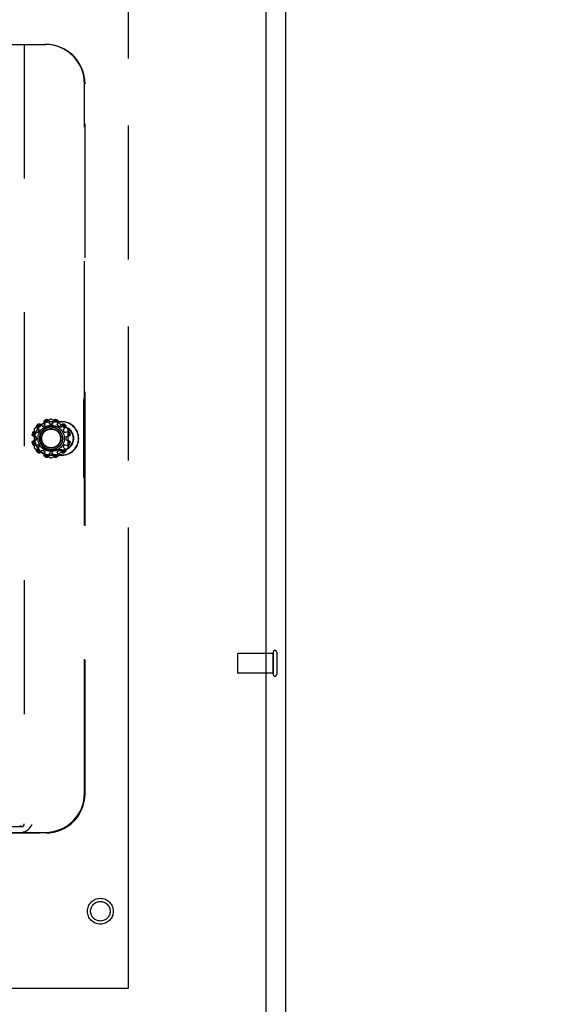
# Model space of a CAD drawing. Header units: inches. Extents: x 0 to 309, y 0 to 200.
# Tile 34 of 109: x 131 to 138, y 70 to 83. Entities that reach past the tile are written whole.
import ezdxf

# ---------------------------------------------------------------- set-up
doc = ezdxf.new("R2010")
doc.units = ezdxf.units.IN
doc.header["$LTSCALE"] = 17
doc.header["$MEASUREMENT"] = 0
doc.linetypes.add('HIDDEN', pattern=[0.2, 0.1, -0.1])
doc.linetypes.add('PHANTOM', pattern=[0.8, 0.45, -0.05, 0.1, -0.05, 0.1, -0.05])
doc.layers.get('0').update_dxf_attribs({"linetype": 'CONTINUOUS'})
for name, color, linetype in [('02___PRT_ALL_AXES', 7, 'CONTINUOUS'), ('AVAILABLE_DOOR_SPACE', 7, 'CONTINUOUS'), ('DEFAULT_2', 8, 'HIDDEN'), ('DIMENSIONS', 7, 'CONTINUOUS')]:
    doc.layers.add(name, color=color, linetype=linetype)
doc.styles.get("Standard").update_dxf_attribs({"font": 'txt', "width": 0.8})
doc.dimstyles.new('DIMSTYLE_3', dxfattribs={"dimtxt": 1.418182, "dimasz": 1.818182, "dimexe": 0.09, "dimexo": 0.07, "dimgap": 0.039, "dimtad": 0, "dimtih": 1, "dimtoh": 1, "dimzin": 4, "dimdsep": 46, "dimtxsty": 'Standard', "dimblk": '_FILLED', "dimblk1": '_FILLED', "dimblk2": '_FILLED', "dimcen": 0.09, "dimadec": 0, "dimazin": 0, "dimtfac": 1, "dimtofl": 0, "dimtmove": 0, "dimatfit": 3, "dimldrblk": '_FILLED', "dimfxl": 0, "dimtolj": 1, "dimtzin": 4, "dimarcsym": 0})

# ---------------------------------------------------------------- blocks, each defined once
blk = doc.blocks.new('_FILLED')
at = {"color": 0, "linetype": 'ByBlock'}
blk.add_solid([(0, 0), (-1, 0.2), (-1, -0.2)], dxfattribs=at)
blk = doc.blocks.new('*D11')
at = {"layer": 'DIMENSIONS', "color": 2, "linetype": 'Continuous'}
for p, q in [((108.856, 125.036), (117.029, 125.036)), ((132.293, 125.036), (124.12, 125.036))]:
    blk.add_line(p, q, dxfattribs=at)
at = {"layer": 'DIMENSIONS', "color": 2, "linetype": 'Continuous', "xscale": 1.8181818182, "yscale": 1.8181818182, "zscale": 1.8181818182, "rotation": 180}
blk.add_blockref('_FILLED', (108.856, 125.036), dxfattribs=at)
at = {"layer": 'DIMENSIONS', "color": 2, "linetype": 'Continuous', "xscale": 1.8181818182, "yscale": 1.8181818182, "zscale": 1.8181818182}
blk.add_blockref('_FILLED', (132.293, 125.036), dxfattribs=at)
at = {"layer": 'DIMENSIONS', "color": 2, "linetype": 'Continuous', "insert": (120.575, 125.745), "char_height": 1.4182, "width": 5.67273, "attachment_point": 2, "line_spacing_factor": 0.9}
blk.add_mtext('23.44', dxfattribs=at)
blk = doc.blocks.new('*D12')
at = {"layer": 'DIMENSIONS', "color": 2, "linetype": 'Continuous'}
for p, q in [((132.293, 122.984), (128.601, 122.984)), ((134.043, 122.984), (137.68, 122.984))]:
    blk.add_line(p, q, dxfattribs=at)
at = {"layer": 'DIMENSIONS', "color": 2, "linetype": 'Continuous', "xscale": 1.8181818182, "yscale": 1.8181818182, "zscale": 1.8181818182}
blk.add_blockref('_FILLED', (132.293, 122.984), dxfattribs=at)
at = {"layer": 'DIMENSIONS', "color": 2, "linetype": 'Continuous', "xscale": 1.8181818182, "yscale": 1.8181818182, "zscale": 1.8181818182, "rotation": 180}
blk.add_blockref('_FILLED', (134.043, 122.984), dxfattribs=at)
at = {"layer": 'DIMENSIONS', "color": 2, "linetype": 'Continuous', "insert": (127.892, 123.693), "char_height": 1.4182, "width": 4.53818, "attachment_point": 3, "line_spacing_factor": 0.9}
blk.add_mtext('1.75', dxfattribs=at)

msp = doc.modelspace()

# ---------------------------------------------------------------- linework, layer by layer
at = {"color": 3, "linetype": 'Continuous'}
for p, q in [((134.293, 62.487), (134.293, 134.279)), ((134.043, 131.529), (134.043, 69.237))]:
    msp.add_line(p, q, dxfattribs=at)
at = {"layer": '02___PRT_ALL_AXES', "color": 8, "linetype": 'HIDDEN'}
for p, q in [((131.143, 77.312), (131.163, 77.347)), ((131.204, 77.388), (131.239, 77.408)), ((131.294, 77.423), (131.334, 77.423)), ((131.39, 77.408), (131.425, 77.388)), ((131.465, 77.347), (131.485, 77.312)), ((131.128, 77.217), (131.128, 77.257)), ((131.5, 77.257), (131.5, 77.217)), ((131.163, 77.126), (131.143, 77.161)), ((131.485, 77.161), (131.465, 77.126)), ((131.239, 77.066), (131.204, 77.086)), ((131.334, 77.051), (131.294, 77.051)), ((131.425, 77.086), (131.39, 77.066)), ((134.136, 74.507), (133.689, 74.507)), ((134.136, 74.259), (134.136, 74.507)), ((134.136, 74.259), (133.689, 74.259))]:
    msp.add_line(p, q, dxfattribs=at)
msp.add_circle((131.939, 71.237), 0.124, dxfattribs=at)
at = {"layer": 'AVAILABLE_DOOR_SPACE', "color": 4, "linetype": 'PHANTOM'}
for p, q in [((132.293, 130.508), (132.293, 70.258)), ((132.293, 70.258), (108.856, 70.258))]:
    msp.add_line(p, q, dxfattribs=at)
at = {"layer": 'DEFAULT_2', "color": 8, "linetype": 'HIDDEN'}
for p, q in [((129.878, 82.237), (131.243, 82.237)), ((130.972, 82.237), (130.972, 72.347)), ((131.738, 77.785), (131.738, 81.737)), ((131.745, 72.728), (131.745, 81.737)), ((131.73, 77.738), (131.734, 77.74)), ((131.727, 77.693), (131.727, 76.78)), ((131.309, 77.481), (131.105, 77.363)), ((131.524, 77.363), (131.319, 77.481)), ((131.1, 77.355), (131.1, 77.119)), ((131.132, 77.378), (131.163, 77.347)), ((131.173, 77.419), (131.204, 77.388)), ((131.239, 77.408), (131.227, 77.45)), ((131.294, 77.423), (131.283, 77.465)), ((131.451, 77.449), (131.314, 77.449)), ((131.314, 77.447), (131.451, 77.447)), ((131.314, 77.387), (131.451, 77.387)), ((131.314, 77.382), (131.451, 77.382)), ((131.334, 77.423), (131.345, 77.465)), ((131.39, 77.408), (131.402, 77.45)), ((131.425, 77.388), (131.455, 77.419)), ((131.465, 77.347), (131.497, 77.378)), ((131.529, 77.119), (131.529, 77.355)), ((131.086, 77.268), (131.128, 77.257)), ((131.086, 77.206), (131.128, 77.217)), ((131.101, 77.324), (131.143, 77.312)), ((131.485, 77.312), (131.528, 77.324)), ((131.5, 77.257), (131.543, 77.268)), ((131.5, 77.217), (131.543, 77.206)), ((131.101, 77.149), (131.143, 77.161)), ((131.105, 77.11), (131.309, 76.992)), ((131.132, 77.096), (131.163, 77.126)), ((131.451, 77.091), (131.314, 77.091)), ((131.319, 76.992), (131.524, 77.11)), ((131.465, 77.126), (131.497, 77.096)), ((131.485, 77.161), (131.528, 77.149)), ((131.173, 77.055), (131.204, 77.086)), ((131.227, 77.024), (131.239, 77.066)), ((131.283, 77.008), (131.294, 77.051)), ((131.451, 77.087), (131.314, 77.087)), ((131.451, 77.027), (131.314, 77.027)), ((131.314, 77.024), (131.451, 77.024)), ((131.345, 77.008), (131.334, 77.051)), ((131.402, 77.024), (131.39, 77.066)), ((131.425, 77.086), (131.455, 77.055)), ((131.73, 76.735), (131.734, 76.734)), ((131.738, 72.735), (131.738, 76.689)), ((133.679, 74.497), (133.679, 74.269)), ((134.136, 74.525), (134.136, 74.241)), ((134.179, 74.525), (134.179, 74.241)), ((119.269, 72.23), (131.247, 72.23)), ((130.952, 72.31), (119.563, 72.31)), ((119.596, 72.237), (130.92, 72.237)), ((130.92, 72.237), (131.24, 72.237))]:
    msp.add_line(p, q, dxfattribs=at)
for points in [[(131.227, 77.45), (131.227, 77.452), (131.227, 77.453), (131.227, 77.455), (131.227, 77.457), (131.228, 77.459), (131.228, 77.461), (131.229, 77.463), (131.231, 77.464), (131.232, 77.466), (131.234, 77.467), (131.235, 77.469), (131.237, 77.47), (131.239, 77.471), (131.241, 77.472)], [(131.229, 77.452), (131.23, 77.453), (131.23, 77.454), (131.23, 77.455), (131.231, 77.456), (131.231, 77.457), (131.231, 77.458), (131.232, 77.459), (131.232, 77.46), (131.233, 77.46), (131.233, 77.461), (131.234, 77.462), (131.235, 77.463), (131.236, 77.464), (131.237, 77.465), (131.238, 77.466), (131.239, 77.466), (131.241, 77.467), (131.242, 77.468)], [(131.26, 77.477), (131.262, 77.477), (131.265, 77.477), (131.267, 77.477), (131.269, 77.477), (131.271, 77.476), (131.273, 77.476), (131.275, 77.475), (131.277, 77.474), (131.278, 77.473), (131.28, 77.471), (131.281, 77.47), (131.282, 77.468), (131.283, 77.467), (131.283, 77.465)], [(131.261, 77.473), (131.263, 77.473), (131.265, 77.473), (131.266, 77.473), (131.267, 77.473), (131.269, 77.473), (131.27, 77.473), (131.271, 77.472), (131.272, 77.472), (131.273, 77.471), (131.274, 77.471), (131.275, 77.47), (131.276, 77.47), (131.277, 77.469), (131.278, 77.468), (131.278, 77.468), (131.279, 77.467), (131.28, 77.466), (131.28, 77.465)], [(131.345, 77.465), (131.346, 77.467), (131.347, 77.468), (131.348, 77.47), (131.349, 77.471), (131.35, 77.473), (131.352, 77.474), (131.354, 77.475), (131.356, 77.476), (131.358, 77.476), (131.36, 77.477), (131.362, 77.477), (131.364, 77.477), (131.366, 77.477), (131.369, 77.477)], [(131.348, 77.465), (131.349, 77.466), (131.35, 77.467), (131.35, 77.468), (131.351, 77.468), (131.352, 77.469), (131.353, 77.47), (131.354, 77.47), (131.355, 77.471), (131.356, 77.471), (131.357, 77.472), (131.358, 77.472), (131.359, 77.473), (131.36, 77.473), (131.361, 77.473), (131.363, 77.473), (131.364, 77.473), (131.366, 77.473), (131.368, 77.473)], [(131.386, 77.468), (131.388, 77.467), (131.389, 77.466), (131.391, 77.466), (131.392, 77.465), (131.393, 77.464), (131.394, 77.463), (131.395, 77.462), (131.395, 77.461), (131.396, 77.46), (131.397, 77.459), (131.397, 77.459), (131.398, 77.458), (131.398, 77.457), (131.398, 77.456), (131.399, 77.455), (131.399, 77.454), (131.399, 77.453), (131.399, 77.452)], [(131.387, 77.472), (131.39, 77.471), (131.391, 77.47), (131.393, 77.469), (131.395, 77.467), (131.397, 77.466), (131.398, 77.464), (131.399, 77.463), (131.4, 77.461), (131.401, 77.459), (131.402, 77.457), (131.402, 77.455), (131.402, 77.453), (131.402, 77.452), (131.402, 77.45)], [(131.132, 77.378), (131.131, 77.379), (131.13, 77.381), (131.129, 77.382), (131.128, 77.384), (131.128, 77.386), (131.128, 77.388), (131.128, 77.39), (131.128, 77.392), (131.128, 77.394), (131.129, 77.396), (131.13, 77.398), (131.131, 77.4), (131.132, 77.402), (131.134, 77.404)], [(131.133, 77.38), (131.133, 77.381), (131.133, 77.382), (131.132, 77.383), (131.132, 77.384), (131.132, 77.385), (131.132, 77.386), (131.132, 77.388), (131.132, 77.389), (131.132, 77.39), (131.132, 77.391), (131.132, 77.392), (131.132, 77.393), (131.133, 77.394), (131.133, 77.396), (131.134, 77.397), (131.134, 77.398), (131.135, 77.399), (131.136, 77.401)], [(131.133, 77.38), (131.134, 77.379), (131.134, 77.377), (131.135, 77.376), (131.136, 77.375), (131.137, 77.374), (131.138, 77.372)], [(131.148, 77.417), (131.149, 77.419), (131.151, 77.42), (131.153, 77.421), (131.155, 77.422), (131.157, 77.423), (131.159, 77.423), (131.161, 77.423), (131.163, 77.423), (131.165, 77.423), (131.167, 77.423), (131.169, 77.422), (131.171, 77.421), (131.172, 77.42), (131.173, 77.419)], [(131.15, 77.415), (131.152, 77.416), (131.153, 77.417), (131.154, 77.417), (131.156, 77.418), (131.157, 77.418), (131.158, 77.419), (131.159, 77.419), (131.16, 77.419), (131.161, 77.419), (131.163, 77.419), (131.164, 77.419), (131.165, 77.419), (131.166, 77.419), (131.167, 77.419), (131.168, 77.419), (131.169, 77.418), (131.17, 77.418), (131.171, 77.418)], [(131.179, 77.414), (131.178, 77.415), (131.176, 77.415), (131.175, 77.416), (131.174, 77.417), (131.172, 77.417), (131.171, 77.418)], [(131.229, 77.452), (131.229, 77.45), (131.229, 77.449), (131.229, 77.447), (131.229, 77.446), (131.229, 77.444), (131.229, 77.443)], [(131.285, 77.458), (131.285, 77.459), (131.284, 77.461), (131.284, 77.462), (131.283, 77.463), (131.282, 77.464), (131.28, 77.465)], [(131.348, 77.465), (131.347, 77.464), (131.346, 77.463), (131.345, 77.462), (131.345, 77.461), (131.344, 77.459), (131.344, 77.458)], [(131.4, 77.443), (131.4, 77.444), (131.4, 77.446), (131.4, 77.447), (131.4, 77.449), (131.4, 77.45), (131.399, 77.452)], [(131.458, 77.418), (131.457, 77.417), (131.455, 77.417), (131.454, 77.416), (131.452, 77.415), (131.451, 77.415), (131.45, 77.414)], [(131.455, 77.419), (131.457, 77.42), (131.458, 77.421), (131.46, 77.422), (131.462, 77.423), (131.464, 77.423), (131.466, 77.423), (131.468, 77.423), (131.47, 77.423), (131.472, 77.423), (131.474, 77.422), (131.476, 77.421), (131.478, 77.42), (131.48, 77.419), (131.481, 77.417)], [(131.458, 77.418), (131.459, 77.418), (131.46, 77.418), (131.461, 77.419), (131.462, 77.419), (131.463, 77.419), (131.464, 77.419), (131.465, 77.419), (131.466, 77.419), (131.467, 77.419), (131.468, 77.419), (131.47, 77.419), (131.471, 77.419), (131.472, 77.418), (131.473, 77.418), (131.475, 77.417), (131.476, 77.417), (131.477, 77.416), (131.479, 77.415)], [(131.491, 77.372), (131.492, 77.374), (131.493, 77.375), (131.494, 77.376), (131.495, 77.377), (131.495, 77.379), (131.495, 77.38)], [(131.492, 77.401), (131.493, 77.399), (131.494, 77.398), (131.495, 77.397), (131.496, 77.396), (131.496, 77.394), (131.496, 77.393), (131.497, 77.392), (131.497, 77.391), (131.497, 77.39), (131.497, 77.389), (131.497, 77.388), (131.497, 77.386), (131.497, 77.385), (131.497, 77.384), (131.496, 77.383), (131.496, 77.382), (131.496, 77.381), (131.495, 77.38)], [(131.495, 77.404), (131.497, 77.402), (131.498, 77.4), (131.499, 77.398), (131.5, 77.396), (131.5, 77.394), (131.501, 77.392), (131.501, 77.39), (131.501, 77.388), (131.501, 77.386), (131.5, 77.384), (131.5, 77.382), (131.499, 77.381), (131.498, 77.379), (131.497, 77.378)], [(131.086, 77.268), (131.084, 77.268), (131.083, 77.269), (131.081, 77.27), (131.08, 77.271), (131.078, 77.273), (131.077, 77.274), (131.076, 77.276), (131.075, 77.278), (131.075, 77.28), (131.074, 77.282), (131.074, 77.284), (131.074, 77.287), (131.074, 77.289), (131.074, 77.291)], [(131.086, 77.271), (131.085, 77.271), (131.084, 77.272), (131.083, 77.273), (131.083, 77.274), (131.082, 77.274), (131.081, 77.275), (131.081, 77.276), (131.08, 77.277), (131.08, 77.278), (131.079, 77.279), (131.079, 77.28), (131.079, 77.281), (131.078, 77.282), (131.078, 77.284), (131.078, 77.285), (131.078, 77.287), (131.078, 77.288), (131.078, 77.29)], [(131.08, 77.31), (131.08, 77.312), (131.081, 77.314), (131.082, 77.316), (131.084, 77.317), (131.085, 77.319), (131.087, 77.32), (131.088, 77.322), (131.09, 77.323), (131.092, 77.323), (131.094, 77.324), (131.096, 77.324), (131.098, 77.324), (131.099, 77.324), (131.101, 77.324)], [(131.083, 77.309), (131.084, 77.31), (131.085, 77.312), (131.085, 77.313), (131.086, 77.314), (131.087, 77.315), (131.088, 77.316), (131.089, 77.317), (131.09, 77.318), (131.091, 77.318), (131.092, 77.319), (131.093, 77.319), (131.093, 77.32), (131.094, 77.32), (131.095, 77.321), (131.096, 77.321), (131.097, 77.321), (131.098, 77.321), (131.099, 77.322)], [(131.086, 77.271), (131.087, 77.269), (131.088, 77.268), (131.089, 77.268), (131.091, 77.267), (131.092, 77.266), (131.093, 77.266)], [(131.108, 77.322), (131.107, 77.322), (131.105, 77.322), (131.104, 77.322), (131.102, 77.322), (131.101, 77.322), (131.099, 77.322)], [(131.529, 77.322), (131.528, 77.322), (131.526, 77.322), (131.525, 77.322), (131.523, 77.322), (131.522, 77.322), (131.52, 77.322)], [(131.528, 77.324), (131.529, 77.324), (131.531, 77.324), (131.533, 77.324), (131.535, 77.324), (131.537, 77.323), (131.539, 77.323), (131.54, 77.322), (131.542, 77.32), (131.544, 77.319), (131.545, 77.317), (131.546, 77.316), (131.548, 77.314), (131.549, 77.312), (131.549, 77.31)], [(131.529, 77.322), (131.53, 77.321), (131.531, 77.321), (131.532, 77.321), (131.533, 77.321), (131.534, 77.32), (131.535, 77.32), (131.536, 77.319), (131.537, 77.319), (131.538, 77.318), (131.539, 77.318), (131.54, 77.317), (131.541, 77.316), (131.542, 77.315), (131.543, 77.314), (131.543, 77.313), (131.544, 77.312), (131.545, 77.31), (131.546, 77.309)], [(131.535, 77.266), (131.537, 77.266), (131.538, 77.267), (131.54, 77.268), (131.541, 77.268), (131.542, 77.269), (131.543, 77.271)], [(131.554, 77.291), (131.555, 77.289), (131.555, 77.287), (131.555, 77.284), (131.555, 77.282), (131.554, 77.28), (131.554, 77.278), (131.553, 77.276), (131.552, 77.274), (131.55, 77.273), (131.549, 77.271), (131.548, 77.27), (131.546, 77.269), (131.544, 77.268), (131.543, 77.268)], [(131.551, 77.29), (131.551, 77.288), (131.551, 77.287), (131.551, 77.285), (131.551, 77.284), (131.551, 77.282), (131.55, 77.281), (131.55, 77.28), (131.549, 77.279), (131.549, 77.278), (131.548, 77.277), (131.548, 77.276), (131.547, 77.275), (131.547, 77.274), (131.546, 77.274), (131.545, 77.273), (131.545, 77.272), (131.544, 77.271), (131.543, 77.271)], [(131.074, 77.183), (131.074, 77.185), (131.074, 77.187), (131.074, 77.189), (131.074, 77.191), (131.075, 77.193), (131.075, 77.195), (131.076, 77.197), (131.077, 77.199), (131.078, 77.201), (131.08, 77.202), (131.081, 77.203), (131.083, 77.204), (131.084, 77.205), (131.086, 77.206)], [(131.078, 77.184), (131.078, 77.185), (131.078, 77.187), (131.078, 77.188), (131.078, 77.19), (131.078, 77.191), (131.079, 77.192), (131.079, 77.193), (131.079, 77.194), (131.08, 77.195), (131.08, 77.196), (131.081, 77.197), (131.081, 77.198), (131.082, 77.199), (131.083, 77.2), (131.083, 77.201), (131.084, 77.201), (131.085, 77.202), (131.086, 77.203)], [(131.101, 77.149), (131.099, 77.149), (131.098, 77.149), (131.096, 77.149), (131.094, 77.149), (131.092, 77.15), (131.09, 77.151), (131.088, 77.152), (131.087, 77.153), (131.085, 77.154), (131.084, 77.156), (131.082, 77.158), (131.081, 77.16), (131.08, 77.162), (131.08, 77.164)], [(131.099, 77.152), (131.098, 77.152), (131.097, 77.152), (131.096, 77.152), (131.095, 77.153), (131.094, 77.153), (131.093, 77.154), (131.093, 77.154), (131.092, 77.155), (131.091, 77.155), (131.09, 77.156), (131.089, 77.156), (131.088, 77.157), (131.087, 77.158), (131.086, 77.159), (131.085, 77.16), (131.085, 77.162), (131.084, 77.163), (131.083, 77.165)], [(131.093, 77.208), (131.092, 77.207), (131.091, 77.207), (131.089, 77.206), (131.088, 77.205), (131.087, 77.204), (131.086, 77.203)], [(131.099, 77.152), (131.101, 77.151), (131.102, 77.151), (131.104, 77.151), (131.105, 77.151), (131.107, 77.151), (131.108, 77.151)], [(131.134, 77.07), (131.132, 77.071), (131.131, 77.073), (131.13, 77.075), (131.129, 77.077), (131.128, 77.079), (131.128, 77.081), (131.128, 77.083), (131.128, 77.085), (131.128, 77.087), (131.128, 77.089), (131.129, 77.091), (131.13, 77.093), (131.131, 77.094), (131.132, 77.096)], [(131.136, 77.073), (131.135, 77.074), (131.134, 77.075), (131.134, 77.077), (131.133, 77.078), (131.133, 77.079), (131.132, 77.08), (131.132, 77.081), (131.132, 77.083), (131.132, 77.084), (131.132, 77.085), (131.132, 77.086), (131.132, 77.087), (131.132, 77.088), (131.132, 77.089), (131.132, 77.09), (131.133, 77.091), (131.133, 77.092), (131.133, 77.093)], [(131.138, 77.101), (131.137, 77.1), (131.136, 77.099), (131.135, 77.097), (131.134, 77.096), (131.134, 77.095), (131.133, 77.093)], [(131.495, 77.093), (131.495, 77.095), (131.495, 77.096), (131.494, 77.097), (131.493, 77.099), (131.492, 77.1), (131.491, 77.101)], [(131.495, 77.093), (131.496, 77.092), (131.496, 77.091), (131.496, 77.09), (131.497, 77.089), (131.497, 77.088), (131.497, 77.087), (131.497, 77.086), (131.497, 77.085), (131.497, 77.084), (131.497, 77.083), (131.497, 77.081), (131.496, 77.08), (131.496, 77.079), (131.496, 77.078), (131.495, 77.077), (131.494, 77.075), (131.493, 77.074), (131.492, 77.073)], [(131.497, 77.096), (131.498, 77.094), (131.499, 77.093), (131.5, 77.091), (131.5, 77.089), (131.501, 77.087), (131.501, 77.085), (131.501, 77.083), (131.501, 77.081), (131.5, 77.079), (131.5, 77.077), (131.499, 77.075), (131.498, 77.073), (131.497, 77.071), (131.495, 77.07)], [(131.52, 77.151), (131.522, 77.151), (131.523, 77.151), (131.525, 77.151), (131.526, 77.151), (131.528, 77.151), (131.529, 77.152)], [(131.549, 77.164), (131.549, 77.162), (131.548, 77.16), (131.546, 77.158), (131.545, 77.156), (131.544, 77.154), (131.542, 77.153), (131.54, 77.152), (131.539, 77.151), (131.537, 77.15), (131.535, 77.149), (131.533, 77.149), (131.531, 77.149), (131.529, 77.149), (131.528, 77.149)], [(131.546, 77.165), (131.545, 77.163), (131.544, 77.162), (131.543, 77.16), (131.543, 77.159), (131.542, 77.158), (131.541, 77.157), (131.54, 77.156), (131.539, 77.156), (131.538, 77.155), (131.537, 77.155), (131.536, 77.154), (131.535, 77.154), (131.534, 77.153), (131.533, 77.153), (131.532, 77.152), (131.531, 77.152), (131.53, 77.152), (131.529, 77.152)], [(131.543, 77.203), (131.542, 77.204), (131.541, 77.205), (131.54, 77.206), (131.538, 77.207), (131.537, 77.207), (131.535, 77.208)], [(131.543, 77.206), (131.544, 77.205), (131.546, 77.204), (131.548, 77.203), (131.549, 77.202), (131.55, 77.201), (131.552, 77.199), (131.553, 77.197), (131.554, 77.195), (131.554, 77.193), (131.555, 77.191), (131.555, 77.189), (131.555, 77.187), (131.555, 77.185), (131.554, 77.183)], [(131.543, 77.203), (131.544, 77.202), (131.545, 77.201), (131.545, 77.201), (131.546, 77.2), (131.547, 77.199), (131.547, 77.198), (131.548, 77.197), (131.548, 77.196), (131.549, 77.195), (131.549, 77.194), (131.55, 77.193), (131.55, 77.192), (131.551, 77.191), (131.551, 77.19), (131.551, 77.188), (131.551, 77.187), (131.551, 77.185), (131.551, 77.184)], [(131.173, 77.055), (131.172, 77.053), (131.171, 77.052), (131.169, 77.051), (131.167, 77.051), (131.165, 77.05), (131.163, 77.05), (131.161, 77.05), (131.159, 77.05), (131.157, 77.051), (131.155, 77.051), (131.153, 77.052), (131.151, 77.053), (131.149, 77.055), (131.148, 77.056)], [(131.171, 77.056), (131.17, 77.055), (131.169, 77.055), (131.168, 77.055), (131.167, 77.055), (131.166, 77.054), (131.165, 77.054), (131.164, 77.054), (131.163, 77.054), (131.161, 77.054), (131.16, 77.054), (131.159, 77.054), (131.158, 77.055), (131.157, 77.055), (131.156, 77.055), (131.154, 77.056), (131.153, 77.057), (131.152, 77.058), (131.15, 77.059)], [(131.171, 77.056), (131.172, 77.056), (131.174, 77.057), (131.175, 77.057), (131.176, 77.058), (131.178, 77.059), (131.179, 77.06)], [(131.241, 77.002), (131.239, 77.003), (131.237, 77.003), (131.235, 77.005), (131.234, 77.006), (131.232, 77.007), (131.231, 77.009), (131.229, 77.011), (131.228, 77.012), (131.228, 77.014), (131.227, 77.016), (131.227, 77.018), (131.227, 77.02), (131.227, 77.022), (131.227, 77.024)], [(131.229, 77.031), (131.229, 77.029), (131.229, 77.028), (131.229, 77.026), (131.229, 77.025), (131.229, 77.023), (131.229, 77.022)], [(131.242, 77.006), (131.241, 77.006), (131.239, 77.007), (131.238, 77.008), (131.237, 77.009), (131.236, 77.009), (131.235, 77.01), (131.234, 77.011), (131.233, 77.012), (131.233, 77.013), (131.232, 77.014), (131.232, 77.015), (131.231, 77.016), (131.231, 77.017), (131.231, 77.018), (131.23, 77.019), (131.23, 77.02), (131.23, 77.021), (131.229, 77.022)], [(131.283, 77.008), (131.283, 77.007), (131.282, 77.005), (131.281, 77.003), (131.28, 77.002), (131.278, 77.001), (131.277, 76.999), (131.275, 76.998), (131.273, 76.998), (131.271, 76.997), (131.269, 76.996), (131.267, 76.996), (131.265, 76.996), (131.262, 76.996), (131.26, 76.997)], [(131.28, 77.008), (131.28, 77.007), (131.279, 77.006), (131.278, 77.006), (131.278, 77.005), (131.277, 77.004), (131.276, 77.004), (131.275, 77.003), (131.274, 77.003), (131.273, 77.002), (131.272, 77.002), (131.271, 77.001), (131.27, 77.001), (131.269, 77.001), (131.267, 77), (131.266, 77), (131.265, 77), (131.263, 77), (131.261, 77.001)], [(131.28, 77.008), (131.282, 77.009), (131.283, 77.01), (131.284, 77.012), (131.284, 77.013), (131.285, 77.014), (131.285, 77.016)], [(131.344, 77.016), (131.344, 77.014), (131.345, 77.013), (131.345, 77.012), (131.346, 77.01), (131.347, 77.009), (131.348, 77.008)], [(131.369, 76.997), (131.366, 76.996), (131.364, 76.996), (131.362, 76.996), (131.36, 76.996), (131.358, 76.997), (131.356, 76.998), (131.354, 76.998), (131.352, 76.999), (131.35, 77.001), (131.349, 77.002), (131.348, 77.003), (131.347, 77.005), (131.346, 77.007), (131.345, 77.008)], [(131.368, 77.001), (131.366, 77), (131.364, 77), (131.363, 77), (131.361, 77), (131.36, 77.001), (131.359, 77.001), (131.358, 77.001), (131.357, 77.002), (131.356, 77.002), (131.355, 77.003), (131.354, 77.003), (131.353, 77.004), (131.352, 77.004), (131.351, 77.005), (131.35, 77.006), (131.35, 77.006), (131.349, 77.007), (131.348, 77.008)], [(131.399, 77.022), (131.399, 77.021), (131.399, 77.02), (131.399, 77.019), (131.398, 77.018), (131.398, 77.017), (131.398, 77.016), (131.397, 77.015), (131.397, 77.014), (131.396, 77.013), (131.395, 77.012), (131.395, 77.011), (131.394, 77.01), (131.393, 77.009), (131.392, 77.008), (131.391, 77.008), (131.389, 77.007), (131.388, 77.006), (131.386, 77.006)], [(131.402, 77.024), (131.402, 77.022), (131.402, 77.02), (131.402, 77.018), (131.402, 77.016), (131.401, 77.014), (131.4, 77.012), (131.399, 77.011), (131.398, 77.009), (131.397, 77.007), (131.395, 77.006), (131.393, 77.005), (131.391, 77.003), (131.39, 77.003), (131.387, 77.002)], [(131.399, 77.022), (131.4, 77.023), (131.4, 77.025), (131.4, 77.026), (131.4, 77.028), (131.4, 77.029), (131.4, 77.031)], [(131.45, 77.06), (131.451, 77.059), (131.452, 77.058), (131.454, 77.057), (131.455, 77.057), (131.457, 77.056), (131.458, 77.056)], [(131.481, 77.056), (131.48, 77.055), (131.478, 77.053), (131.476, 77.052), (131.474, 77.051), (131.472, 77.051), (131.47, 77.05), (131.468, 77.05), (131.466, 77.05), (131.464, 77.05), (131.462, 77.051), (131.46, 77.051), (131.458, 77.052), (131.457, 77.053), (131.455, 77.055)], [(131.479, 77.059), (131.477, 77.058), (131.476, 77.057), (131.475, 77.056), (131.473, 77.055), (131.472, 77.055), (131.471, 77.055), (131.47, 77.054), (131.468, 77.054), (131.467, 77.054), (131.466, 77.054), (131.465, 77.054), (131.464, 77.054), (131.463, 77.054), (131.462, 77.055), (131.461, 77.055), (131.46, 77.055), (131.459, 77.055), (131.458, 77.056)], [(130.92, 72.237), (130.941, 72.238), (130.962, 72.243), (130.984, 72.251), (131.005, 72.263), (131.025, 72.278), (131.043, 72.296), (131.06, 72.316), (131.075, 72.34)]]:
    msp.add_lwpolyline(points, dxfattribs=at)
for centre, radius in [((131.314, 77.237), 0.167), ((131.314, 77.237), 0.145), ((131.314, 77.237), 0.125), ((131.314, 77.237), 0.119), ((131.939, 71.237), 0.164), ((131.939, 71.237), 0.124)]:
    msp.add_circle(centre, radius, dxfattribs=at)
for centre, radius, start, end in [((131.314, 77.237), 0.246, 102.7238, 107.2762), ((131.314, 77.237), 0.242, 102.6908, 107.3092), ((131.314, 77.473), 0.01, 60, 120), ((131.314, 77.237), 0.242, 72.6908, 77.3092), ((131.314, 77.237), 0.246, 72.7238, 77.2762), ((131.11, 77.355), 0.01, 120, 180), ((131.314, 77.237), 0.213, 90, 270), ((131.314, 77.237), 0.21, 90, 270), ((131.314, 77.237), 0.231, 128.4357, 141.5643), ((131.314, 77.237), 0.246, 132.7238, 137.2762), ((131.314, 77.237), 0.242, 132.6908, 137.3092), ((131.314, 77.237), 0.15, 90, 270), ((131.314, 77.237), 0.145, 90, 270), ((131.314, 77.237), 0.231, 98.4357, 111.5643), ((131.314, 77.237), 0.231, 68.4357, 81.5643), ((131.451, 77.237), 0.213, 270, 90), ((131.451, 77.237), 0.21, 270, 90), ((131.451, 77.237), 0.15, 270, 90), ((131.451, 77.237), 0.145, 270, 90), ((131.314, 77.237), 0.231, 38.4357, 51.5643), ((131.314, 77.237), 0.242, 42.6908, 47.3092), ((131.314, 77.237), 0.246, 42.7238, 47.2762), ((131.519, 77.355), 0.01, 0, 60), ((131.314, 77.237), 0.246, 162.7238, 167.2762), ((131.314, 77.237), 0.242, 162.6908, 167.3092), ((131.314, 77.237), 0.231, 158.4357, 171.5643), ((131.314, 77.237), 0.231, 8.4357, 21.5643), ((131.314, 77.237), 0.242, 12.6908, 17.3092), ((131.314, 77.237), 0.246, 12.7238, 17.2762), ((131.314, 77.237), 0.246, 192.7238, 197.2762), ((131.314, 77.237), 0.242, 192.6908, 197.3092), ((131.314, 77.237), 0.231, 188.4357, 201.5643), ((131.11, 77.119), 0.01, 180, 240), ((131.314, 77.237), 0.231, 218.4357, 231.5643), ((131.314, 77.237), 0.231, 308.4357, 321.5643), ((131.519, 77.119), 0.01, 300, 360), ((131.314, 77.237), 0.231, 338.4357, 351.5643), ((131.314, 77.237), 0.242, 342.6908, 347.3092), ((131.314, 77.237), 0.246, 342.7238, 347.2762), ((131.314, 77.237), 0.246, 222.7238, 227.2762), ((131.314, 77.237), 0.242, 222.6908, 227.3092), ((131.314, 77.237), 0.231, 248.4357, 261.5643), ((131.314, 77.237), 0.246, 252.7238, 257.2762), ((131.314, 77.237), 0.242, 252.6908, 257.3092), ((131.314, 77.001), 0.01, 240, 300), ((131.314, 77.237), 0.231, 278.4357, 291.5643), ((131.314, 77.237), 0.242, 282.6908, 287.3092), ((131.314, 77.237), 0.246, 282.7238, 287.2762), ((131.314, 77.237), 0.242, 312.6908, 317.3092), ((131.314, 77.237), 0.246, 312.7238, 317.2762), ((133.689, 74.497), 0.01, 90, 180), ((134.157, 74.525), 0.0215, 0, 180), ((133.689, 74.269), 0.01, 180, 270), ((134.157, 74.241), 0.0215, 180, 360)]:
    msp.add_arc(centre, radius, start, end, dxfattribs=at)
for centre, major_axis, ratio, start_param, end_param in [((131.236, 81.737), (0.502, 0), 0.996195, 0, 1.570796), ((131.243, 81.737), (-0.502, 0), 0.996195, 3.141593, 4.712389), ((131.73, 77.693), (0, 0.045), 0.087489, 0.034907, 1.570796), ((131.734, 77.785), (0, 0.045), 0.087489, -3.106686, -1.570796), ((131.73, 76.78), (0, 0.045), 0.087489, -4.712389, -3.176499), ((131.734, 76.689), (0, 0.045), 0.087489, -1.570796, -0.034907), ((131.236, 72.739), (0.356, -0.356), 0.992433, -0.7816, 0.7816), ((131.243, 72.732), (-0.356, 0.356), 0.992433, 2.359993, 3.923193), ((130.926, 72.348), (0.033, -0.033), 0.964231, -0.19268, 0.76719), ((130.996, 72.278), (0.0935, -0.0338), 0.173952, 2.118848, 2.693359)]:
    msp.add_ellipse(centre, major_axis=major_axis, ratio=ratio, start_param=start_param, end_param=end_param, dxfattribs=at)

# ---------------------------------------------------------------- dimensions: what is measured, and where the dimension line sits
at = {"layer": 'DIMENSIONS', "color": 2, "linetype": 'Continuous'}
dim = msp.add_linear_dim(base=(132.293, 125.036), p1=(108.856, 101.258), p2=(132.293, 70.258), dimstyle='DIMSTYLE_3', dxfattribs=at)
dim.commit()
dim.dimension.update_dxf_attribs({"geometry": '*D11', "text_midpoint": (120.575, 125.036), "dimtype": 160})
dim = msp.add_linear_dim(base=(132.293, 122.984), p1=(134.043, 124.848), p2=(132.293, 70.258), angle=180, dimstyle='DIMSTYLE_3', dxfattribs=at)
dim.commit()
dim.dimension.update_dxf_attribs({"geometry": '*D12', "text_midpoint": (125.623, 122.984), "dimtype": 160})

doc.saveas('drawing.dxf')
